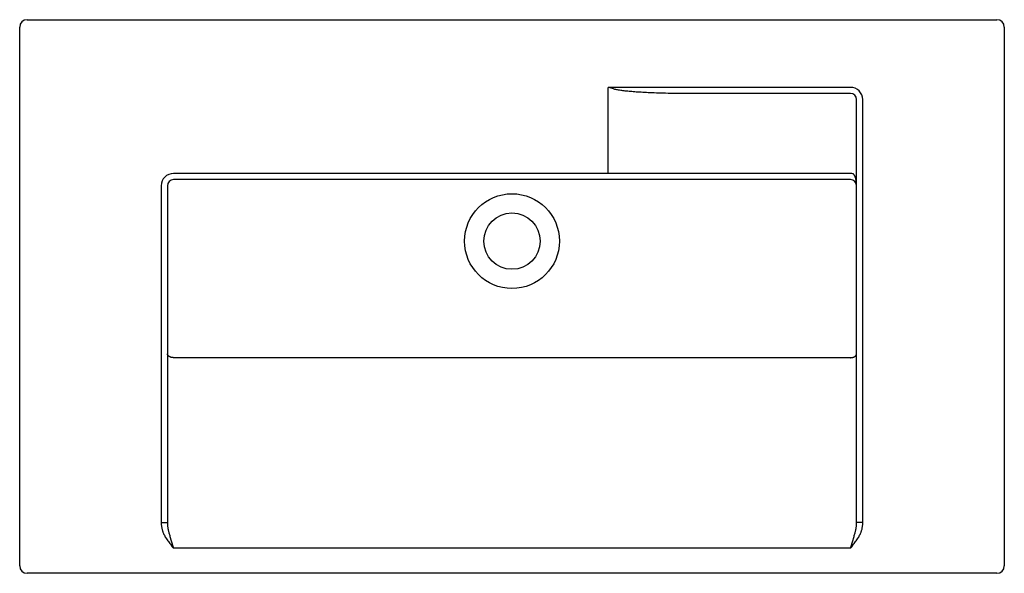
# Model space of a CAD drawing. Header units: millimetres. Extents: x 3608.408 to 3609.208, y 2240.902 to 2241.352.
import ezdxf

# ---------------------------------------------------------------- set-up
doc = ezdxf.new("R2010")
doc.units = ezdxf.units.MM
doc.layers.add('SANINDUSA', color=3, linetype='Continuous')

msp = doc.modelspace()

# ---------------------------------------------------------------- linework, layer by layer
at = {"layer": 'SANINDUSA'}
for p, q in [((3608.4082, 2240.90777), (3608.4082, 2241.34577)), ((3608.4142, 2241.35177), (3609.2022, 2241.35177)), ((3609.2082, 2241.34577), (3609.2082, 2240.90777)), ((3608.88865, 2241.29602), (3608.88621, 2241.29677)), ((3608.88621, 2241.22677), (3608.88621, 2241.29677)), ((3609.0832, 2241.29677), (3608.88621, 2241.29677)), ((3608.89057, 2241.29543), (3608.88865, 2241.29602)), ((3609.0832, 2241.29177), (3608.9484, 2241.29177)), ((3609.0882, 2240.9432), (3609.0882, 2241.28677)), ((3609.0932, 2240.9432), (3609.0932, 2241.28677)), ((3609.0832, 2241.22677), (3608.5332, 2241.22677)), ((3608.5232, 2241.21677), (3608.5232, 2240.9432)), ((3608.5282, 2241.21677), (3608.5282, 2240.9432)), ((3609.0832, 2241.22177), (3608.5332, 2241.22177)), ((3609.0832, 2241.07704), (3608.5332, 2241.07704)), ((3608.5232, 2240.9432), (3608.5282, 2240.9432)), ((3609.0932, 2240.9432), (3609.0882, 2240.9432)), ((3608.5311, 2240.92903), (3608.5332, 2240.92214)), ((3609.0832, 2240.92214), (3609.08503, 2240.92811)), ((3609.08503, 2240.92811), (3609.08584, 2240.9308)), ((3609.0832, 2240.92214), (3608.5332, 2240.92214)), ((3609.2022, 2240.90177), (3608.4142, 2240.90177))]:
    msp.add_line(p, q, dxfattribs=at)
for points in [[(3608.9484, 2241.29177, 0), (3608.946, 2241.29177, 0), (3608.94366, 2241.29178, 0), (3608.94139, 2241.2918, 0), (3608.93919, 2241.29182, 0), (3608.93706, 2241.29186, 0), (3608.935, 2241.29189, 0), (3608.93299, 2241.29193, 0), (3608.93105, 2241.29198, 0), (3608.92916, 2241.29203, 0), (3608.92733, 2241.29208, 0), (3608.92556, 2241.29214, 0), (3608.92383, 2241.2922, 0), (3608.92216, 2241.29227, 0), (3608.92054, 2241.29234, 0), (3608.91896, 2241.29241, 0), (3608.91743, 2241.29248, 0), (3608.91594, 2241.29256, 0), (3608.9145, 2241.29264, 0), (3608.9131, 2241.29272, 0), (3608.91174, 2241.29281, 0), (3608.91042, 2241.29289, 0), (3608.90914, 2241.29298, 0), (3608.9079, 2241.29308, 0), (3608.9067, 2241.29317, 0), (3608.90553, 2241.29327, 0), (3608.9044, 2241.29337, 0), (3608.9033, 2241.29347, 0), (3608.90223, 2241.29357, 0), (3608.9012, 2241.29368, 0), (3608.9002, 2241.29379, 0), (3608.89923, 2241.2939, 0), (3608.89829, 2241.29402, 0), (3608.89738, 2241.29413, 0), (3608.8965, 2241.29426, 0), (3608.89565, 2241.29438, 0), (3608.89483, 2241.29451, 0), (3608.89405, 2241.29465, 0), (3608.89329, 2241.29479, 0), (3608.89256, 2241.29494, 0), (3608.89187, 2241.29509, 0), (3608.89121, 2241.29526, 0), (3608.89057, 2241.29543, 0)], [(3609.0882, 2241.21677, 0), (3609.0882, 2241.21731, 0), (3609.08818, 2241.21783, 0), (3609.08816, 2241.21833, 0), (3609.08813, 2241.2188, 0), (3609.08809, 2241.21926, 0), (3609.08804, 2241.2197, 0), (3609.08799, 2241.22011, 0), (3609.08793, 2241.22051, 0), (3609.08787, 2241.22089, 0), (3609.08781, 2241.22125, 0), (3609.08774, 2241.2216, 0), (3609.08767, 2241.22193, 0), (3609.08759, 2241.22224, 0), (3609.08751, 2241.22254, 0), (3609.08744, 2241.22283, 0), (3609.08735, 2241.2231, 0), (3609.08727, 2241.22336, 0), (3609.08719, 2241.22361, 0), (3609.0871, 2241.22385, 0), (3609.08702, 2241.22407, 0), (3609.08693, 2241.22428, 0), (3609.08684, 2241.22447, 0), (3609.08675, 2241.22466, 0), (3609.08667, 2241.22484, 0), (3609.08658, 2241.22501, 0), (3609.08649, 2241.22516, 0), (3609.0864, 2241.22531, 0), (3609.08632, 2241.22544, 0), (3609.08623, 2241.22557, 0), (3609.08615, 2241.22569, 0), (3609.08606, 2241.2258, 0), (3609.08598, 2241.2259, 0), (3609.0859, 2241.22599, 0), (3609.08582, 2241.22608, 0), (3609.08574, 2241.22616, 0), (3609.08566, 2241.22624, 0), (3609.08558, 2241.2263, 0), (3609.0855, 2241.22637, 0), (3609.08543, 2241.22642, 0), (3609.08535, 2241.22647, 0), (3609.08528, 2241.22652, 0), (3609.0852, 2241.22656, 0)], [(3608.5332, 2241.07704, 0), (3608.53299, 2241.07704, 0), (3608.53277, 2241.07705, 0), (3608.53255, 2241.07707, 0), (3608.53234, 2241.07709, 0), (3608.53212, 2241.07712, 0), (3608.53191, 2241.07715, 0), (3608.5317, 2241.07719, 0), (3608.53149, 2241.07723, 0), (3608.53129, 2241.07729, 0), (3608.53109, 2241.07734, 0), (3608.5309, 2241.0774, 0), (3608.5307, 2241.07747, 0), (3608.53052, 2241.07754, 0), (3608.53034, 2241.07762, 0), (3608.53016, 2241.0777, 0), (3608.52999, 2241.07779, 0), (3608.52983, 2241.07788, 0), (3608.52967, 2241.07798, 0), (3608.52952, 2241.07808, 0), (3608.52937, 2241.07818, 0), (3608.52924, 2241.07829, 0), (3608.52911, 2241.07841, 0), (3608.52899, 2241.07852, 0), (3608.52887, 2241.07864, 0), (3608.52877, 2241.07876, 0), (3608.52867, 2241.07889, 0), (3608.52858, 2241.07902, 0), (3608.52851, 2241.07915, 0), (3608.52844, 2241.07928, 0), (3608.52837, 2241.07941, 0), (3608.52832, 2241.07955, 0), (3608.52828, 2241.07969, 0), (3608.52825, 2241.07982, 0), (3608.52822, 2241.07996, 0), (3608.52821, 2241.0801, 0), (3608.5282, 2241.08024, 0)], [(3609.0832, 2241.07704, 0), (3609.08342, 2241.07704, 0), (3609.08364, 2241.07705, 0), (3609.08386, 2241.07707, 0), (3609.08407, 2241.07709, 0), (3609.08429, 2241.07712, 0), (3609.0845, 2241.07715, 0), (3609.08471, 2241.07719, 0), (3609.08491, 2241.07723, 0), (3609.08512, 2241.07729, 0), (3609.08532, 2241.07734, 0), (3609.08551, 2241.0774, 0), (3609.0857, 2241.07747, 0), (3609.08589, 2241.07754, 0), (3609.08607, 2241.07762, 0), (3609.08625, 2241.0777, 0), (3609.08642, 2241.07779, 0), (3609.08658, 2241.07788, 0), (3609.08674, 2241.07798, 0), (3609.08689, 2241.07808, 0), (3609.08703, 2241.07818, 0), (3609.08717, 2241.07829, 0), (3609.0873, 2241.07841, 0), (3609.08742, 2241.07852, 0), (3609.08753, 2241.07864, 0), (3609.08764, 2241.07876, 0), (3609.08774, 2241.07889, 0), (3609.08782, 2241.07902, 0), (3609.0879, 2241.07915, 0), (3609.08797, 2241.07928, 0), (3609.08803, 2241.07941, 0), (3609.08809, 2241.07955, 0), (3609.08813, 2241.07969, 0), (3609.08816, 2241.07982, 0), (3609.08819, 2241.07996, 0), (3609.0882, 2241.0801, 0), (3609.0882, 2241.08024, 0)], [(3608.5232, 2240.9432, 0), (3608.52321, 2240.94254, 0), (3608.52324, 2240.94191, 0), (3608.52328, 2240.94128, 0), (3608.52334, 2240.94066, 0), (3608.52341, 2240.94006, 0), (3608.52349, 2240.93946, 0), (3608.52359, 2240.93888, 0), (3608.52371, 2240.93831, 0), (3608.52383, 2240.93776, 0), (3608.52397, 2240.93721, 0), (3608.52412, 2240.93667, 0), (3608.52428, 2240.93615, 0), (3608.52445, 2240.93564, 0), (3608.52464, 2240.93514, 0), (3608.52484, 2240.93464, 0)], [(3608.5282, 2240.9432, 0), (3608.52821, 2240.94268, 0), (3608.52822, 2240.94217, 0), (3608.52824, 2240.94167, 0), (3608.52827, 2240.94118, 0), (3608.52831, 2240.9407, 0), (3608.52835, 2240.94023, 0), (3608.5284, 2240.93977, 0), (3608.52845, 2240.93931, 0), (3608.52852, 2240.93887, 0), (3608.52859, 2240.93844, 0), (3608.52866, 2240.93801, 0), (3608.52874, 2240.93759, 0), (3608.52883, 2240.93719, 0), (3608.52892, 2240.93679, 0), (3608.52902, 2240.9364, 0)], [(3608.52902, 2240.9364, 0), (3608.52916, 2240.93583, 0), (3608.52931, 2240.93523, 0), (3608.52948, 2240.93459, 0), (3608.52966, 2240.93392, 0), (3608.52986, 2240.93321, 0), (3608.53008, 2240.93245, 0), (3608.53032, 2240.93165, 0), (3608.53057, 2240.9308, 0), (3608.5311, 2240.92903, 0)], [(3609.08584, 2240.9308, 0), (3609.08609, 2240.93165, 0), (3609.08633, 2240.93246, 0), (3609.08654, 2240.93321, 0), (3609.08674, 2240.93392, 0), (3609.08693, 2240.93459, 0), (3609.0871, 2240.93523, 0), (3609.08725, 2240.93583, 0), (3609.08739, 2240.9364, 0)], [(3609.08739, 2240.9364, 0), (3609.08749, 2240.93679, 0), (3609.08758, 2240.93719, 0), (3609.08767, 2240.93759, 0), (3609.08775, 2240.93801, 0), (3609.08782, 2240.93844, 0), (3609.08789, 2240.93887, 0), (3609.08795, 2240.93931, 0), (3609.08801, 2240.93977, 0), (3609.08806, 2240.94023, 0), (3609.0881, 2240.9407, 0), (3609.08814, 2240.94118, 0), (3609.08817, 2240.94167, 0), (3609.08819, 2240.94217, 0), (3609.0882, 2240.94268, 0), (3609.0882, 2240.9432, 0)], [(3609.09157, 2240.93464, 0), (3609.09177, 2240.93514, 0), (3609.09196, 2240.93564, 0), (3609.09213, 2240.93615, 0), (3609.09229, 2240.93667, 0), (3609.09244, 2240.93721, 0), (3609.09258, 2240.93776, 0), (3609.0927, 2240.93831, 0), (3609.09282, 2240.93888, 0), (3609.09291, 2240.93946, 0), (3609.093, 2240.94006, 0), (3609.09307, 2240.94066, 0), (3609.09313, 2240.94128, 0), (3609.09317, 2240.94191, 0), (3609.09319, 2240.94254, 0), (3609.0932, 2240.9432, 0)], [(3608.52484, 2240.93464, 0), (3608.52511, 2240.93401, 0), (3608.52542, 2240.93335, 0), (3608.52576, 2240.93267, 0), (3608.52612, 2240.93198, 0), (3608.52652, 2240.93127, 0), (3608.52695, 2240.93055, 0), (3608.52743, 2240.9298, 0), (3608.52793, 2240.92903, 0), (3608.52845, 2240.92826, 0), (3608.529, 2240.9275, 0), (3608.52955, 2240.92675, 0), (3608.5301, 2240.92602, 0), (3608.53063, 2240.92534, 0), (3608.53115, 2240.92468, 0), (3608.53219, 2240.92339, 0)], [(3609.08526, 2240.92468, 0), (3609.08578, 2240.92534, 0), (3609.08631, 2240.92602, 0), (3609.08686, 2240.92675, 0), (3609.08741, 2240.9275, 0), (3609.08795, 2240.92826, 0), (3609.08848, 2240.92903, 0), (3609.08898, 2240.9298, 0), (3609.08945, 2240.93055, 0), (3609.08989, 2240.93128, 0), (3609.09028, 2240.93198, 0), (3609.09065, 2240.93268, 0), (3609.09099, 2240.93335, 0), (3609.0913, 2240.93401, 0), (3609.09157, 2240.93464, 0)], [(3608.53219, 2240.92339, 0), (3608.5327, 2240.92276, 0), (3608.5332, 2240.92214, 0)], [(3609.0832, 2240.92214, 0), (3609.08371, 2240.92276, 0), (3609.08422, 2240.92339, 0), (3609.08526, 2240.92468, 0)]]:
    msp.add_polyline3d(points, dxfattribs=at)
for radius in [0.03851, 0.02288]:
    msp.add_circle((3608.8082, 2241.17177), radius, dxfattribs=at)
for centre, radius, start, end in [((3608.4142, 2241.34577), 0.006, 90, 180), ((3609.2022, 2241.34577), 0.006, 0, 90), ((3609.0832, 2241.28677), 0.01, 0, 90), ((3609.0832, 2241.28677), 0.005, 0, 90), ((3608.5332, 2241.21677), 0.01, 90, 180), ((3609.0832, 2241.21677), 0.01, 78.46304, 90), ((3608.5332, 2241.21677), 0.005, 90, 180), ((3609.0832, 2241.21677), 0.005, 0, 90), ((3608.4142, 2240.90777), 0.006, 180, 270), ((3609.2022, 2240.90777), 0.006, 270, 0)]:
    msp.add_arc(centre, radius, start, end, dxfattribs=at)

doc.saveas('drawing.dxf')
